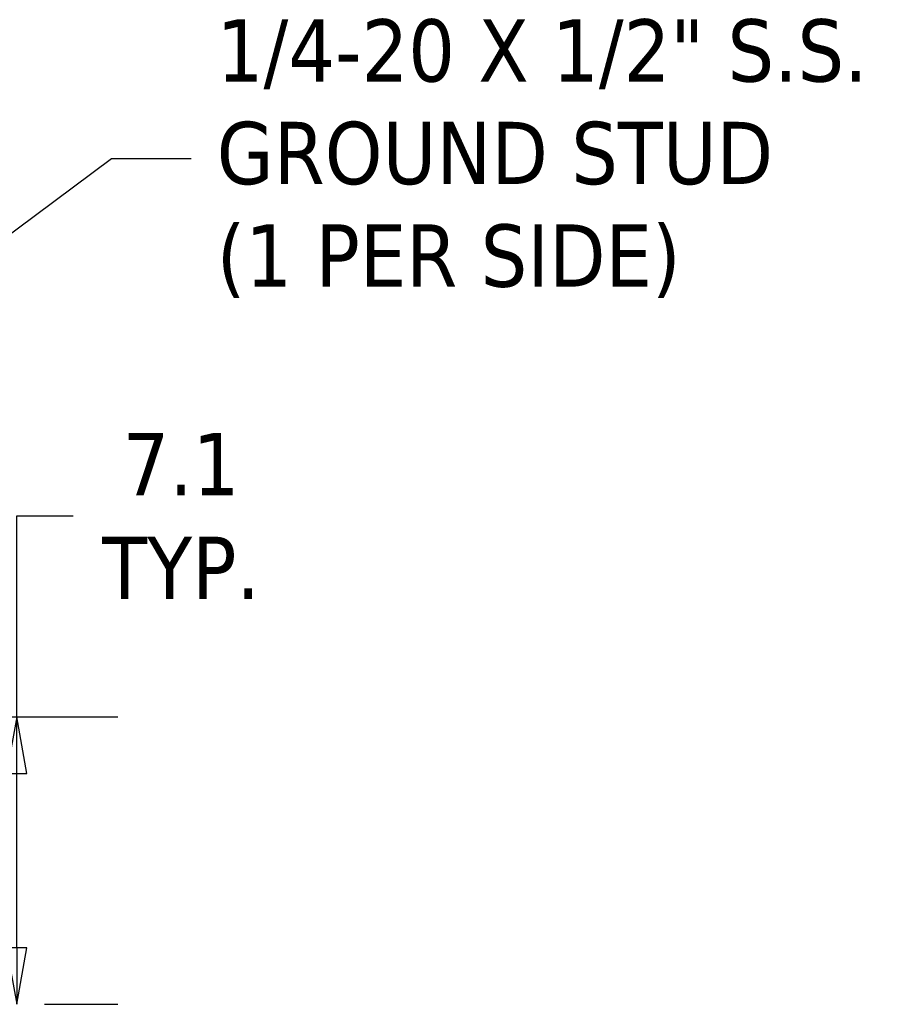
# Model space of a CAD drawing. Extents: x 807 to 1172, y 30 to 260.
# Tile 172 of 214: x 997 to 1019, y 130 to 154. Entities that reach past the tile are written whole.
import ezdxf

# ---------------------------------------------------------------- set-up
doc = ezdxf.new("R2010")
doc.units = 0
doc.header["$LTSCALE"] = 4
doc.header["$MEASUREMENT"] = 0
doc.layers.get('0').update_dxf_attribs({"linetype": 'CONTINUOUS'})
doc.layers.get('DEFPOINTS').update_dxf_attribs({"linetype": 'CONTINUOUS'})
doc.styles.add('ROMANS', font='romans.shx')
doc.dimstyles.new('Default (ANSI)', dxfattribs={"dimscale": 20, "dimtxt": 0.07, "dimasz": 0.07, "dimexe": 0.125, "dimexo": 0.0625, "dimgap": 0.031496, "dimtad": 0, "dimtih": 1, "dimtoh": 1, "dimrnd": 1e-08, "dimzin": 0, "dimdsep": 46, "dimtxsty": 'ROMANS', "dimblk": 'Filled-1', "dimcen": 0.09, "dimdle": 0.393701, "dimclrd": 256, "dimclre": 256, "dimclrt": 256, "dimadec": 0, "dimazin": 0, "dimtfac": 0.928571, "dimtofl": 0, "dimtmove": 0, "dimatfit": 3, "dimfxl": 1, "dimtolj": 1, "dimtzin": 0, "dimlwd": -1, "dimlwe": -1, "dimarcsym": 0})
doc.dimstyles.new('Default (ANSI)$7', dxfattribs={"dimscale": 20, "dimtxt": 0.07, "dimasz": 0.098425, "dimexe": 0.125, "dimexo": 0.0625, "dimgap": 0.031496, "dimtad": 0, "dimtih": 1, "dimtoh": 1, "dimrnd": 1e-08, "dimzin": 0, "dimdsep": 46, "dimtxsty": 'ROMANS', "dimblk": 'Filled-1', "dimcen": 0.09, "dimdle": 0.393701, "dimclrd": 256, "dimclre": 256, "dimclrt": 256, "dimadec": 0, "dimazin": 0, "dimtfac": 0.928571, "dimtofl": 0, "dimtmove": 0, "dimatfit": 3, "dimfxl": 1, "dimtolj": 1, "dimtzin": 0, "dimlwd": -1, "dimlwe": -1, "dimarcsym": 0})

# ---------------------------------------------------------------- blocks, each defined once
blk = doc.blocks.new('Filled-1')
at = {"color": 0}
for p, q in [((0, 0), (-1, 0.179)), ((-1, 0.179), (-1, -0.179)), ((-1, 0), (0, 0)), ((-1, -0.179), (0, 0))]:
    blk.add_line(p, q, dxfattribs=at)
at = {"color": 0, "flags": 128}
blk.add_lwpolyline([(-1, -0.179), (0, 0), (-1, 0.179), (-1, -0.179)], dxfattribs=at)
at = {"color": 0}
blk.add_solid([(-1, -0.179), (0, 0), (-1, 0.179), (-1, -0.179)], dxfattribs=at)
blk = doc.blocks.new('*D86')
at = {"transparency": 16777216}
for p, q in [((997, 136.778), (997, 141.748)), ((997, 141.748), (998.4, 141.748)), ((981.769, 136.778), (999.5, 136.778)), ((997, 131.074), (997, 135.378)), ((997.686, 129.674), (999.5, 129.674))]:
    blk.add_line(p, q, dxfattribs=at)
at = {"layer": 'DEFPOINTS', "color": 0, "transparency": 16777216}
for p in [(980.519, 136.778), (997, 136.778), (996.436, 129.674)]:
    blk.add_point(p, dxfattribs=at)
at = {"transparency": 16777216, "xscale": 1.400000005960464, "yscale": 1.400000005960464, "zscale": 1.400000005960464}
for p, rotation in [((997, 136.778), 90), ((997, 129.674), 270)]:
    blk.add_blockref('Filled-1', p, dxfattribs=dict(at, rotation=rotation))
at = {"transparency": 16777216, "insert": (1001.064, 141.748), "char_height": 1.4, "attachment_point": 5, "style": 'ROMANS'}
blk.add_mtext('\\A1;\\fTahoma|b0|i0;\\H1.5400;7.1\\P\\fTahoma|b0|i0;\\H1.5400;TYP.', dxfattribs=at)

msp = doc.modelspace()

# ---------------------------------------------------------------- texts
at = {"insert": (1001.946, 150.584), "char_height": 1.54, "width": 17.02736, "attachment_point": 4, "line_spacing_factor": 0.987884, "style": 'ROMANS'}
msp.add_mtext('{\\fTahoma|b0|i0;1/4-20 X 1/2" S.S.\\P\\fTahoma|b0|i0;GROUND STUD\\P\\fTahoma|b0|i0;(1 PER SIDE)}', dxfattribs=at)

# ---------------------------------------------------------------- dimensions: what is measured, and where the dimension line sits
dim = msp.add_linear_dim(base=(997, 136.778), p1=(996.436, 129.674), p2=(980.519, 136.778), angle=270, text='\\fTahoma|b0|i0;\\H1.5400;<>\\P\\fTahoma|b0|i0;\\H1.5400;TYP.', dimstyle='Default (ANSI)', override={"dimgap": 0.031496, "dimdec": 1, "dimtol": 0, "dimlim": 0, "dimtp": 0, "dimtm": 0, "dimtdec": 1, "dimatfit": 2})
dim.commit()
dim.dimension.update_dxf_attribs({"geometry": '*D86', "text_midpoint": (1001.064, 141.748), "dimtype": 160})

# ---------------------------------------------------------------- leaders
at = {"annotation_type": 0, "has_hookline": 1, "hookline_direction": 0, "text_width": 16.604}
msp.add_leader([(980.658, 136.683), (999.347, 150.584), (1001.316, 150.584)], dimstyle='Default (ANSI)$7', override={"dimtad": 0}, dxfattribs=at)

doc.saveas('drawing.dxf')
